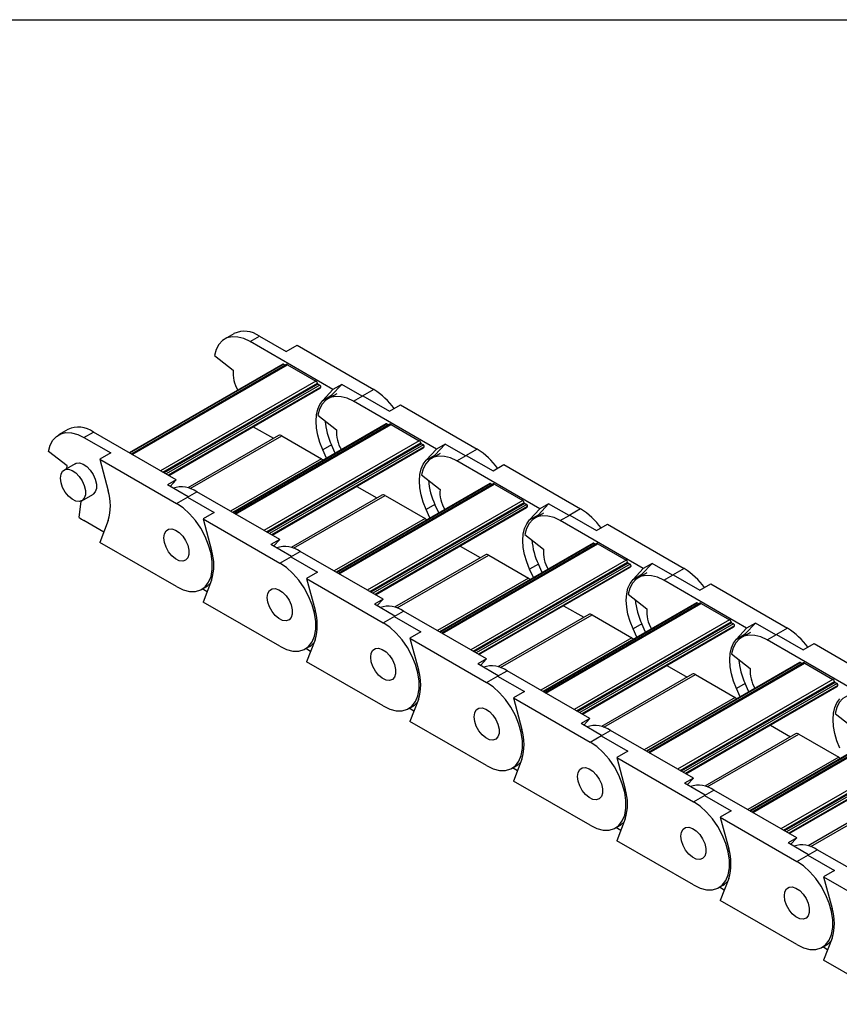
# Model space of a CAD drawing. Header units: millimetres. Extents: x 19 to 819, y 19 to 629.
# Tile 4 of 9: x 593 to 648, y 562 to 629. Entities that reach past the tile are written whole.
import ezdxf

# ---------------------------------------------------------------- set-up
doc = ezdxf.new("R2010")
doc.units = ezdxf.units.MM
doc.header["$LTSCALE"] = 3
doc.layers.add('TEXT', color=140, linetype='Continuous', lineweight=25)

msp = doc.modelspace()

# ---------------------------------------------------------------- linework, layer by layer
for p, q in [((607.309, 607.384), (606.673, 607.017)), ((608.398, 606.846), (609.034, 607.214)), ((609.034, 607.214), (610.844, 606.169)), ((614.012, 603.605), (608.398, 606.846)), ((610.844, 606.169), (611.586, 606.597)), ((611.586, 606.597), (616.777, 603.601)), ((605.995, 605.905), (607.259, 604.918)), ((610.623, 605.32), (600.225, 599.318)), ((600.252, 599.303), (610.668, 605.315)), ((610.868, 605.286), (600.378, 599.23)), ((600.422, 599.205), (610.943, 605.279)), ((610.668, 605.315), (610.793, 605.243)), ((610.943, 605.279), (612.853, 604.177)), ((612.853, 604.177), (602.331, 598.102)), ((602.504, 598.002), (612.953, 604.034)), ((612.995, 603.972), (602.579, 597.959)), ((613.128, 603.895), (602.713, 597.882)), ((613.187, 603.758), (602.86, 597.797)), ((602.892, 597.779), (613.12, 603.684)), ((612.995, 603.972), (613.128, 603.895)), ((613.322, 602.866), (614.012, 603.605)), ((613.916, 603.209), (614.606, 603.948)), ((614.606, 603.948), (614.012, 603.605)), ((615.992, 603.148), (614.606, 603.948)), ((616.777, 603.601), (615.992, 603.148)), ((613.322, 602.866), (613.916, 603.209)), ((614.267, 603.319), (613.673, 602.976)), ((613.916, 603.209), (613.78, 603.037)), ((615.398, 602.805), (616.035, 603.172)), ((616.035, 603.172), (617.844, 602.128)), ((621.012, 599.564), (615.398, 602.805)), ((617.844, 602.128), (618.587, 602.556)), ((618.587, 602.556), (623.777, 599.56)), ((612.996, 601.864), (614.26, 600.877)), ((596.066, 600.894), (595.43, 600.527)), ((617.623, 601.279), (607.226, 595.277)), ((607.252, 595.261), (617.668, 601.274)), ((617.869, 601.245), (607.378, 595.189)), ((607.422, 595.163), (617.944, 601.237)), ((608.618, 601.085), (609.984, 600.296)), ((617.668, 601.274), (617.794, 601.202)), ((617.944, 601.237), (619.853, 600.135)), ((597.155, 600.356), (597.791, 600.723)), ((597.155, 600.356), (598.965, 599.311)), ((603.405, 597.482), (597.791, 600.723)), ((610.326, 600.494), (604.179, 596.945)), ((604.349, 596.891), (610.551, 600.471)), ((610.551, 600.471), (613.245, 598.916)), ((619.853, 600.135), (609.331, 594.061)), ((609.505, 593.961), (619.954, 599.993)), ((619.995, 599.931), (609.579, 593.918)), ((620.129, 599.854), (609.713, 593.841)), ((620.187, 599.717), (609.861, 593.756)), ((609.892, 593.738), (620.12, 599.642)), ((613.916, 599.851), (613.322, 599.508)), ((614.17, 599.285), (613.916, 599.851)), ((619.995, 599.931), (620.129, 599.854)), ((620.322, 598.825), (621.012, 599.564)), ((620.916, 599.167), (621.606, 599.907)), ((621.606, 599.907), (621.012, 599.564)), ((622.992, 599.107), (621.606, 599.907)), ((623.777, 599.56), (622.992, 599.107)), ((596.016, 598.428), (594.752, 599.415)), ((598.965, 599.311), (598.222, 598.882)), ((598.222, 598.882), (603.413, 595.886)), ((598.222, 598.882), (598.794, 596.736)), ((613.245, 598.916), (607.083, 595.359)), ((613.576, 598.942), (613.322, 599.508)), ((620.322, 598.825), (620.916, 599.167)), ((621.268, 599.277), (620.674, 598.935)), ((620.916, 599.167), (620.78, 598.996)), ((622.399, 598.764), (623.035, 599.131)), ((623.035, 599.131), (624.845, 598.086)), ((596.555, 598.578), (595.812, 598.149)), ((596, 598.257), (596.016, 598.428)), ((628.012, 595.523), (622.399, 598.764)), ((624.845, 598.086), (625.587, 598.515)), ((625.587, 598.515), (630.778, 595.519)), ((619.996, 597.823), (621.26, 596.836)), ((603.405, 597.482), (602.811, 597.139)), ((604.198, 596.339), (602.811, 597.139)), ((602.989, 597.037), (603.405, 597.482)), ((624.623, 597.238), (614.226, 591.235)), ((614.253, 591.22), (624.668, 597.233)), ((624.869, 597.204), (614.378, 591.148)), ((614.422, 591.122), (624.944, 597.196)), ((615.619, 597.044), (616.985, 596.255)), ((624.668, 597.233), (624.794, 597.16)), ((624.944, 597.196), (626.853, 596.094)), ((597.012, 596.071), (597.755, 596.499)), ((603.413, 595.886), (604.198, 596.339)), ((604.155, 596.315), (604.792, 596.682)), ((604.155, 596.315), (605.965, 595.27)), ((610.405, 593.441), (604.792, 596.682)), ((617.326, 596.452), (611.18, 592.904)), ((611.349, 592.85), (617.551, 596.43)), ((617.551, 596.43), (620.245, 594.875)), ((596.824, 594.938), (596.965, 596.048)), ((626.853, 596.094), (616.332, 590.02)), ((616.505, 589.92), (626.954, 595.952)), ((626.995, 595.89), (616.58, 589.877)), ((627.129, 595.812), (616.714, 589.8)), ((627.188, 595.676), (616.861, 589.714)), ((616.892, 589.696), (627.121, 595.601)), ((620.916, 595.809), (620.322, 595.466)), ((621.17, 595.244), (620.916, 595.809)), ((626.995, 595.89), (627.129, 595.812)), ((627.322, 594.783), (628.012, 595.523)), ((627.916, 595.126), (628.606, 595.866)), ((628.606, 595.866), (628.012, 595.523)), ((629.993, 595.065), (628.606, 595.866)), ((630.778, 595.519), (629.993, 595.065)), ((605.965, 595.27), (605.222, 594.841)), ((620.245, 594.875), (614.084, 591.318)), ((620.576, 594.901), (620.322, 595.466)), ((627.322, 594.783), (627.916, 595.126)), ((628.268, 595.236), (627.674, 594.893)), ((627.916, 595.126), (627.781, 594.955)), ((629.399, 594.723), (630.035, 595.09)), ((630.035, 595.09), (631.845, 594.045)), ((598.492, 593.95), (597.155, 594.722)), ((598.794, 594.734), (598.222, 593.248)), ((605.222, 594.841), (610.413, 591.845)), ((605.222, 594.841), (605.795, 592.695)), ((635.013, 591.482), (629.399, 594.723)), ((631.845, 594.045), (632.587, 594.474)), ((632.587, 594.474), (637.778, 591.477)), ((626.996, 593.782), (628.26, 592.795)), ((603.413, 590.252), (598.222, 593.248)), ((610.405, 593.441), (609.811, 593.098)), ((611.198, 592.298), (609.811, 593.098)), ((609.99, 592.995), (610.405, 593.441)), ((631.624, 593.196), (621.227, 587.194)), ((621.253, 587.179), (631.669, 593.192)), ((631.869, 593.162), (621.379, 587.106)), ((621.423, 587.081), (631.944, 593.155)), ((622.619, 593.002), (623.985, 592.214)), ((631.669, 593.192), (631.794, 593.119)), ((631.944, 593.155), (633.854, 592.053)), ((610.413, 591.845), (611.198, 592.298)), ((611.156, 592.273), (611.792, 592.641)), ((611.156, 592.273), (612.965, 591.229)), ((617.406, 589.4), (611.792, 592.641)), ((624.327, 592.411), (618.18, 588.863)), ((618.349, 588.808), (624.552, 592.389)), ((624.552, 592.389), (627.246, 590.834)), ((633.854, 592.053), (623.332, 585.979)), ((623.505, 585.879), (633.954, 591.911)), ((633.996, 591.848), (623.58, 585.836)), ((634.13, 591.771), (623.714, 585.758)), ((634.188, 591.635), (623.861, 585.673)), ((623.893, 585.655), (634.121, 591.56)), ((627.916, 591.768), (627.322, 591.425)), ((628.17, 591.203), (627.916, 591.768)), ((633.996, 591.848), (634.13, 591.771)), ((634.917, 591.085), (635.607, 591.825)), ((635.607, 591.825), (635.013, 591.482)), ((636.993, 591.024), (635.607, 591.825)), ((612.965, 591.229), (612.223, 590.8)), ((627.576, 590.86), (627.322, 591.425)), ((634.323, 590.742), (635.013, 591.482)), ((634.323, 590.742), (634.917, 591.085)), ((635.268, 591.195), (634.674, 590.852)), ((634.917, 591.085), (634.781, 590.914)), ((636.399, 590.681), (637.036, 591.049)), ((637.778, 591.477), (636.993, 591.024)), ((637.036, 591.049), (638.845, 590.004)), ((605.138, 590.081), (605.413, 590.24)), ((605.795, 590.693), (605.222, 589.207)), ((612.223, 590.8), (617.413, 587.804)), ((612.223, 590.8), (612.795, 588.654)), ((627.246, 590.834), (621.084, 587.277)), ((642.013, 587.441), (636.399, 590.681)), ((638.845, 590.004), (639.588, 590.433)), ((639.588, 590.433), (644.778, 587.436)), ((605.493, 589.908), (605.166, 590.097)), ((633.997, 589.74), (635.261, 588.753)), ((610.413, 586.211), (605.222, 589.207)), ((617.406, 589.4), (616.812, 589.057)), ((618.198, 588.257), (616.812, 589.057)), ((616.99, 588.954), (617.406, 589.4)), ((638.624, 589.155), (628.227, 583.153)), ((628.253, 583.138), (638.669, 589.151)), ((638.87, 589.121), (628.379, 583.065)), ((628.423, 583.04), (638.945, 589.114)), ((629.619, 588.961), (630.985, 588.173)), ((638.669, 589.151), (638.795, 589.078)), ((638.945, 589.114), (640.854, 588.012)), ((617.413, 587.804), (618.198, 588.257)), ((618.156, 588.232), (618.792, 588.6)), ((618.156, 588.232), (619.966, 587.187)), ((624.406, 585.359), (618.792, 588.6)), ((631.327, 588.37), (625.18, 584.822)), ((625.35, 584.767), (631.552, 588.348)), ((631.552, 588.348), (634.246, 586.792)), ((640.854, 588.012), (630.332, 581.938)), ((630.506, 581.838), (640.955, 587.87)), ((640.996, 587.807), (630.58, 581.794)), ((641.13, 587.73), (630.714, 581.717)), ((641.188, 587.593), (630.862, 581.632)), ((630.893, 581.614), (641.121, 587.519)), ((634.917, 587.727), (634.323, 587.384)), ((635.171, 587.162), (634.917, 587.727)), ((640.996, 587.807), (641.13, 587.73)), ((641.917, 587.044), (642.607, 587.783)), ((642.607, 587.783), (642.013, 587.441)), ((643.994, 586.983), (642.607, 587.783)), ((619.966, 587.187), (619.223, 586.759)), ((634.577, 586.819), (634.323, 587.384)), ((641.323, 586.701), (642.013, 587.441)), ((641.323, 586.701), (641.917, 587.044)), ((642.269, 587.154), (641.675, 586.811)), ((641.917, 587.044), (641.781, 586.873)), ((643.4, 586.64), (644.036, 587.008)), ((644.778, 587.436), (643.994, 586.983)), ((644.036, 587.008), (645.846, 585.963)), ((612.138, 586.04), (612.414, 586.199)), ((612.795, 586.651), (612.223, 585.166)), ((619.223, 586.759), (624.414, 583.762)), ((619.223, 586.759), (619.796, 584.612)), ((634.246, 586.792), (628.084, 583.235)), ((649.013, 583.399), (643.4, 586.64)), ((645.846, 585.963), (646.588, 586.391)), ((646.588, 586.391), (651.779, 583.395)), ((612.493, 585.867), (612.166, 586.056)), ((640.997, 585.699), (642.261, 584.712)), ((617.413, 582.169), (612.223, 585.166)), ((624.406, 585.359), (623.812, 585.016)), ((625.199, 584.215), (623.812, 585.016)), ((623.99, 584.913), (624.406, 585.359)), ((645.624, 585.114), (635.227, 579.112)), ((635.254, 579.097), (645.669, 585.109)), ((645.87, 585.08), (635.38, 579.024)), ((635.423, 578.999), (645.945, 585.073)), ((636.62, 584.92), (637.986, 584.131)), ((645.669, 585.109), (645.795, 585.037)), ((645.945, 585.073), (647.854, 583.97)), ((624.414, 583.762), (625.199, 584.215)), ((625.156, 584.191), (625.793, 584.558)), ((625.156, 584.191), (626.966, 583.146)), ((631.407, 581.317), (625.793, 584.558)), ((638.327, 584.329), (632.181, 580.78)), ((632.35, 580.726), (638.552, 584.306)), ((638.552, 584.306), (641.246, 582.751)), ((647.854, 583.97), (637.333, 577.896)), ((637.506, 577.796), (647.955, 583.828)), ((647.996, 583.766), (637.581, 577.753)), ((648.13, 583.689), (637.715, 577.676)), ((648.189, 583.552), (637.862, 577.591)), ((641.917, 583.686), (641.323, 583.343)), ((642.171, 583.12), (641.917, 583.686)), ((647.996, 583.766), (648.13, 583.689)), ((626.966, 583.146), (626.224, 582.718)), ((637.893, 577.573), (648.122, 583.477)), ((641.577, 582.777), (641.323, 583.343)), ((619.796, 582.61), (619.223, 581.125)), ((626.224, 582.718), (631.414, 579.721)), ((626.224, 582.718), (626.796, 580.571)), ((641.246, 582.751), (635.085, 579.194)), ((619.138, 581.999), (619.414, 582.158)), ((619.493, 581.826), (619.166, 582.015)), ((647.997, 581.658), (649.261, 580.671)), ((624.414, 578.128), (619.223, 581.125)), ((631.407, 581.317), (630.813, 580.975)), ((632.199, 580.174), (630.813, 580.975)), ((630.991, 580.872), (631.407, 581.317)), ((652.625, 581.073), (642.228, 575.071)), ((642.254, 575.055), (652.67, 581.068)), ((652.871, 581.039), (642.38, 574.983)), ((642.424, 574.957), (652.946, 581.031)), ((643.62, 580.879), (644.986, 580.09)), ((632.157, 580.15), (632.793, 580.517)), ((638.407, 577.276), (632.793, 580.517)), ((645.328, 580.287), (639.181, 576.739)), ((639.35, 576.685), (645.553, 580.265)), ((645.553, 580.265), (648.247, 578.71)), ((631.414, 579.721), (632.199, 580.174)), ((632.157, 580.15), (633.966, 579.105)), ((654.855, 579.929), (644.333, 573.855)), ((644.506, 573.755), (654.955, 579.787)), ((654.997, 579.725), (644.581, 573.712)), ((655.131, 579.648), (644.715, 573.635)), ((655.189, 579.511), (644.862, 573.55)), ((633.966, 579.105), (633.224, 578.676)), ((644.894, 573.532), (655.122, 579.436)), ((626.796, 578.569), (626.224, 577.083)), ((633.224, 578.676), (638.414, 575.68)), ((633.224, 578.676), (633.796, 576.53)), ((648.247, 578.71), (642.085, 575.153)), ((626.139, 577.957), (626.414, 578.117)), ((626.494, 577.785), (626.167, 577.974)), ((631.414, 574.087), (626.224, 577.083)), ((638.407, 577.276), (637.813, 576.933)), ((639.199, 576.133), (637.813, 576.933)), ((637.991, 576.831), (638.407, 577.276)), ((639.157, 576.108), (639.793, 576.476)), ((645.407, 573.235), (639.793, 576.476)), ((652.328, 576.246), (646.182, 572.698)), ((646.351, 572.643), (652.553, 576.224)), ((638.414, 575.68), (639.199, 576.133)), ((639.157, 576.108), (640.967, 575.064)), ((640.967, 575.064), (640.224, 574.635)), ((633.796, 574.528), (633.224, 573.042)), ((640.224, 574.635), (645.415, 571.639)), ((640.224, 574.635), (640.797, 572.489)), ((633.139, 573.916), (633.415, 574.075)), ((633.494, 573.743), (633.167, 573.932)), ((638.414, 570.046), (633.224, 573.042)), ((645.407, 573.235), (644.813, 572.892)), ((646.2, 572.092), (644.813, 572.892)), ((644.991, 572.789), (645.407, 573.235)), ((646.157, 572.067), (646.794, 572.435)), ((652.408, 569.194), (646.794, 572.435)), ((645.415, 571.639), (646.2, 572.092)), ((646.157, 572.067), (647.967, 571.023)), ((647.967, 571.023), (647.225, 570.594)), ((640.797, 570.486), (640.224, 569.001)), ((647.225, 570.594), (652.415, 567.597)), ((647.225, 570.594), (647.797, 568.448)), ((640.139, 569.875), (640.415, 570.034)), ((640.494, 569.702), (640.167, 569.891)), ((645.415, 566.005), (640.224, 569.001)), ((647.797, 566.445), (647.225, 564.96)), ((647.14, 565.834), (647.415, 565.993)), ((647.495, 565.661), (647.168, 565.85)), ((652.415, 561.963), (647.225, 564.96))]:
    msp.add_line(p, q)
at = {"flags": 128}
for points in [[(608.398, 606.846), (607.974, 607.048), (607.563, 607.158), (607.178, 607.173), (606.83, 607.092), (606.529, 606.919), (606.285, 606.657), (606.105, 606.316), (605.995, 605.905)], [(613.322, 599.508), (613.125, 600.006), (612.981, 600.503), (612.893, 600.989), (612.863, 601.451), (612.893, 601.88), (612.981, 602.264), (613.125, 602.595), (613.322, 602.866)], [(615.398, 602.805), (614.975, 603.007), (614.564, 603.117), (614.178, 603.132), (613.83, 603.051), (613.529, 602.878), (613.285, 602.616), (613.106, 602.275), (612.996, 601.864)], [(594.752, 599.415), (594.862, 599.826), (595.042, 600.167), (595.286, 600.428), (595.587, 600.602), (595.935, 600.683), (596.32, 600.668), (596.731, 600.558), (597.155, 600.356)], [(613.245, 598.916), (613.307, 598.873), (613.364, 598.82)], [(622.399, 598.764), (621.975, 598.966), (621.564, 599.076), (621.179, 599.091), (620.83, 599.01), (620.53, 598.836), (620.286, 598.575), (620.106, 598.234), (619.996, 597.823)], [(595.564, 597.6), (595.602, 597.867), (595.711, 598.067), (595.883, 598.182), (596.102, 598.201), (596.349, 598.124), (596.601, 597.956), (596.837, 597.714), (597.034, 597.417), (597.177, 597.094), (597.251, 596.772), (597.251, 596.48), (597.177, 596.244), (597.034, 596.085), (596.837, 596.017), (596.601, 596.046), (596.349, 596.17), (596.102, 596.377), (595.883, 596.649), (595.711, 596.963), (595.602, 597.289), (595.564, 597.6)], [(596.555, 598.578), (596.626, 598.61), (596.845, 598.63), (597.091, 598.552), (597.344, 598.385), (597.579, 598.142), (597.777, 597.846), (597.919, 597.523), (597.994, 597.2), (597.994, 596.908), (597.919, 596.672), (597.777, 596.513), (597.755, 596.499)], [(620.322, 595.466), (620.125, 595.965), (619.981, 596.462), (619.893, 596.948), (619.864, 597.41), (619.893, 597.838), (619.981, 598.223), (620.125, 598.554), (620.322, 598.825)], [(603.413, 590.252), (603.861, 590.041), (604.294, 589.933), (604.697, 589.932), (605.056, 590.038), (605.359, 590.247), (605.596, 590.553), (605.759, 590.943), (605.842, 591.407), (605.842, 591.927), (605.759, 592.485), (605.596, 593.064), (605.359, 593.643), (605.056, 594.202), (604.697, 594.723), (604.294, 595.187), (603.861, 595.579), (603.413, 595.886)], [(620.245, 594.875), (620.307, 594.832), (620.365, 594.779)], [(629.399, 594.723), (628.975, 594.924), (628.565, 595.034), (628.179, 595.049), (627.831, 594.969), (627.53, 594.795), (627.286, 594.534), (627.106, 594.192), (626.996, 593.782)], [(627.322, 591.425), (627.125, 591.923), (626.981, 592.421), (626.893, 592.907), (626.864, 593.369), (626.893, 593.797), (626.981, 594.181), (627.125, 594.513), (627.322, 594.783)], [(602.564, 593.559), (602.602, 593.826), (602.712, 594.026), (602.884, 594.14), (603.103, 594.16), (603.349, 594.083), (603.602, 593.915), (603.837, 593.673), (604.035, 593.376), (604.177, 593.053), (604.252, 592.731), (604.252, 592.438), (604.177, 592.202), (604.035, 592.043), (603.837, 591.975), (603.602, 592.005), (603.349, 592.128), (603.103, 592.336), (602.884, 592.608), (602.712, 592.922), (602.602, 593.248), (602.564, 593.559)], [(602.564, 593.559), (602.602, 593.826), (602.712, 594.026), (602.884, 594.14), (603.103, 594.16), (603.349, 594.083), (603.602, 593.915), (603.837, 593.673), (604.035, 593.376), (604.177, 593.053), (604.252, 592.731), (604.252, 592.438), (604.177, 592.202), (604.035, 592.043), (603.837, 591.975), (603.602, 592.005), (603.349, 592.128), (603.103, 592.336), (602.884, 592.608), (602.712, 592.922), (602.602, 593.248), (602.564, 593.559)], [(610.413, 586.211), (610.861, 586), (611.294, 585.892), (611.697, 585.891), (612.057, 585.997), (612.36, 586.206), (612.597, 586.511), (612.759, 586.902), (612.842, 587.365), (612.842, 587.885), (612.759, 588.444), (612.597, 589.023), (612.36, 589.601), (612.057, 590.161), (611.697, 590.681), (611.294, 591.146), (610.861, 591.538), (610.413, 591.845)], [(636.399, 590.681), (635.976, 590.883), (635.565, 590.993), (635.179, 591.008), (634.831, 590.928), (634.53, 590.754), (634.287, 590.492), (634.107, 590.151), (633.997, 589.74)], [(605.413, 590.24), (605.523, 590.312), (605.718, 590.493)], [(627.246, 590.834), (627.308, 590.791), (627.365, 590.738)], [(634.323, 587.384), (634.126, 587.882), (633.982, 588.38), (633.894, 588.865), (633.864, 589.328), (633.894, 589.756), (633.982, 590.14), (634.126, 590.471), (634.323, 590.742)], [(609.565, 589.518), (609.602, 589.785), (609.712, 589.984), (609.884, 590.099), (610.103, 590.119), (610.35, 590.041), (610.602, 589.874), (610.837, 589.631), (611.035, 589.335), (611.178, 589.011), (611.252, 588.689), (611.252, 588.397), (611.178, 588.161), (611.035, 588.002), (610.837, 587.934), (610.602, 587.963), (610.35, 588.087), (610.103, 588.295), (609.884, 588.567), (609.712, 588.88), (609.602, 589.207), (609.565, 589.518)], [(609.565, 589.518), (609.602, 589.785), (609.712, 589.984), (609.884, 590.099), (610.103, 590.119), (610.35, 590.041), (610.602, 589.874), (610.837, 589.631), (611.035, 589.335), (611.178, 589.011), (611.252, 588.689), (611.252, 588.397), (611.178, 588.161), (611.035, 588.002), (610.837, 587.934), (610.602, 587.963), (610.35, 588.087), (610.103, 588.295), (609.884, 588.567), (609.712, 588.88), (609.602, 589.207), (609.565, 589.518)], [(617.413, 582.169), (617.862, 581.959), (618.295, 581.851), (618.698, 581.85), (619.057, 581.956), (619.36, 582.165), (619.597, 582.47), (619.76, 582.861), (619.843, 583.324), (619.843, 583.844), (619.76, 584.403), (619.597, 584.981), (619.36, 585.56), (619.057, 586.12), (618.698, 586.64), (618.295, 587.105), (617.862, 587.497), (617.413, 587.804)], [(643.4, 586.64), (642.976, 586.842), (642.565, 586.952), (642.18, 586.967), (641.831, 586.886), (641.531, 586.713), (641.287, 586.451), (641.107, 586.11), (640.997, 585.699)], [(612.414, 586.199), (612.524, 586.271), (612.718, 586.452)], [(634.246, 586.792), (634.308, 586.749), (634.365, 586.697)], [(641.323, 583.343), (641.126, 583.841), (640.982, 584.338), (640.894, 584.824), (640.865, 585.286), (640.894, 585.715), (640.982, 586.099), (641.126, 586.43), (641.323, 586.701)], [(616.565, 585.476), (616.603, 585.743), (616.712, 585.943), (616.884, 586.058), (617.103, 586.078), (617.35, 586), (617.602, 585.833), (617.838, 585.59), (618.035, 585.294), (618.178, 584.97), (618.252, 584.648), (618.252, 584.356), (618.178, 584.12), (618.035, 583.961), (617.838, 583.893), (617.602, 583.922), (617.35, 584.046), (617.103, 584.253), (616.884, 584.526), (616.712, 584.839), (616.603, 585.166), (616.565, 585.476)], [(616.565, 585.476), (616.603, 585.743), (616.712, 585.943), (616.884, 586.058), (617.103, 586.078), (617.35, 586), (617.602, 585.833), (617.838, 585.59), (618.035, 585.294), (618.178, 584.97), (618.252, 584.648), (618.252, 584.356), (618.178, 584.12), (618.035, 583.961), (617.838, 583.893), (617.602, 583.922), (617.35, 584.046), (617.103, 584.253), (616.884, 584.526), (616.712, 584.839), (616.603, 585.166), (616.565, 585.476)], [(624.414, 578.128), (624.862, 577.917), (625.295, 577.81), (625.698, 577.809), (626.057, 577.915), (626.361, 578.124), (626.598, 578.429), (626.76, 578.82), (626.843, 579.283), (626.843, 579.803), (626.76, 580.362), (626.598, 580.94), (626.361, 581.519), (626.057, 582.078), (625.698, 582.599), (625.295, 583.063), (624.862, 583.456), (624.414, 583.762)], [(650.4, 582.599), (649.976, 582.801), (649.566, 582.911), (649.18, 582.926), (648.832, 582.845), (648.531, 582.671), (648.287, 582.41), (648.108, 582.069), (647.997, 581.658)], [(619.414, 582.158), (619.524, 582.23), (619.719, 582.411)], [(641.246, 582.751), (641.309, 582.708), (641.366, 582.655)], [(648.323, 579.302), (648.126, 579.8), (647.982, 580.297), (647.894, 580.783), (647.865, 581.245), (647.894, 581.674), (647.982, 582.058), (648.126, 582.389), (648.323, 582.66)], [(623.565, 581.435), (623.603, 581.702), (623.713, 581.902), (623.885, 582.017), (624.104, 582.036), (624.35, 581.959), (624.603, 581.792), (624.838, 581.549), (625.036, 581.253), (625.178, 580.929), (625.253, 580.607), (625.253, 580.315), (625.178, 580.079), (625.036, 579.92), (624.838, 579.852), (624.603, 579.881), (624.35, 580.005), (624.104, 580.212), (623.885, 580.485), (623.713, 580.798), (623.603, 581.124), (623.565, 581.435)], [(623.565, 581.435), (623.603, 581.702), (623.713, 581.902), (623.885, 582.017), (624.104, 582.036), (624.35, 581.959), (624.603, 581.792), (624.838, 581.549), (625.036, 581.253), (625.178, 580.929), (625.253, 580.607), (625.253, 580.315), (625.178, 580.079), (625.036, 579.92), (624.838, 579.852), (624.603, 579.881), (624.35, 580.005), (624.104, 580.212), (623.885, 580.485), (623.713, 580.798), (623.603, 581.124), (623.565, 581.435)], [(631.414, 574.087), (631.862, 573.876), (632.295, 573.768), (632.698, 573.768), (633.058, 573.873), (633.361, 574.083), (633.598, 574.388), (633.761, 574.779), (633.843, 575.242), (633.843, 575.762), (633.761, 576.32), (633.598, 576.899), (633.361, 577.478), (633.058, 578.037), (632.698, 578.558), (632.295, 579.022), (631.862, 579.414), (631.414, 579.721)], [(626.414, 578.117), (626.524, 578.189), (626.719, 578.37)], [(648.247, 578.71), (648.309, 578.667), (648.366, 578.614)], [(630.566, 577.394), (630.603, 577.661), (630.713, 577.861), (630.885, 577.976), (631.104, 577.995), (631.351, 577.918), (631.603, 577.75), (631.838, 577.508), (632.036, 577.211), (632.179, 576.888), (632.253, 576.566), (632.253, 576.274), (632.179, 576.038), (632.036, 575.878), (631.838, 575.811), (631.603, 575.84), (631.351, 575.964), (631.104, 576.171), (630.885, 576.443), (630.713, 576.757), (630.603, 577.083), (630.566, 577.394)], [(630.566, 577.394), (630.603, 577.661), (630.713, 577.861), (630.885, 577.976), (631.104, 577.995), (631.351, 577.918), (631.603, 577.75), (631.838, 577.508), (632.036, 577.211), (632.179, 576.888), (632.253, 576.566), (632.253, 576.274), (632.179, 576.038), (632.036, 575.878), (631.838, 575.811), (631.603, 575.84), (631.351, 575.964), (631.104, 576.171), (630.885, 576.443), (630.713, 576.757), (630.603, 577.083), (630.566, 577.394)], [(638.414, 570.046), (638.863, 569.835), (639.296, 569.727), (639.699, 569.726), (640.058, 569.832), (640.361, 570.041), (640.598, 570.346), (640.761, 570.737), (640.844, 571.201), (640.844, 571.72), (640.761, 572.279), (640.598, 572.858), (640.361, 573.437), (640.058, 573.996), (639.699, 574.517), (639.296, 574.981), (638.863, 575.373), (638.414, 575.68)], [(633.415, 574.075), (633.525, 574.147), (633.72, 574.329)], [(637.566, 573.353), (637.604, 573.62), (637.713, 573.819), (637.885, 573.934), (638.104, 573.954), (638.351, 573.877), (638.603, 573.709), (638.839, 573.466), (639.036, 573.17), (639.179, 572.847), (639.254, 572.524), (639.254, 572.232), (639.179, 571.996), (639.036, 571.837), (638.839, 571.769), (638.603, 571.799), (638.351, 571.922), (638.104, 572.13), (637.885, 572.402), (637.713, 572.716), (637.604, 573.042), (637.566, 573.353)], [(637.566, 573.353), (637.604, 573.62), (637.713, 573.819), (637.885, 573.934), (638.104, 573.954), (638.351, 573.877), (638.603, 573.709), (638.839, 573.466), (639.036, 573.17), (639.179, 572.847), (639.254, 572.524), (639.254, 572.232), (639.179, 571.996), (639.036, 571.837), (638.839, 571.769), (638.603, 571.799), (638.351, 571.922), (638.104, 572.13), (637.885, 572.402), (637.713, 572.716), (637.604, 573.042), (637.566, 573.353)], [(645.415, 566.005), (645.863, 565.794), (646.296, 565.686), (646.699, 565.685), (647.058, 565.791), (647.362, 566), (647.599, 566.305), (647.761, 566.696), (647.844, 567.159), (647.844, 567.679), (647.761, 568.238), (647.599, 568.817), (647.362, 569.395), (647.058, 569.955), (646.699, 570.475), (646.296, 570.94), (645.863, 571.332), (645.415, 571.639)], [(640.415, 570.034), (640.525, 570.106), (640.72, 570.287)], [(644.566, 569.311), (644.604, 569.578), (644.714, 569.778), (644.886, 569.893), (645.105, 569.913), (645.351, 569.835), (645.604, 569.668), (645.839, 569.425), (646.037, 569.129), (646.179, 568.805), (646.254, 568.483), (646.254, 568.191), (646.179, 567.955), (646.037, 567.796), (645.839, 567.728), (645.604, 567.757), (645.351, 567.881), (645.105, 568.088), (644.886, 568.361), (644.714, 568.674), (644.604, 569.001), (644.566, 569.311)], [(644.566, 569.311), (644.604, 569.578), (644.714, 569.778), (644.886, 569.893), (645.105, 569.913), (645.351, 569.835), (645.604, 569.668), (645.839, 569.425), (646.037, 569.129), (646.179, 568.805), (646.254, 568.483), (646.254, 568.191), (646.179, 567.955), (646.037, 567.796), (645.839, 567.728), (645.604, 567.757), (645.351, 567.881), (645.105, 568.088), (644.886, 568.361), (644.714, 568.674), (644.604, 569.001), (644.566, 569.311)], [(647.415, 565.993), (647.525, 566.065), (647.72, 566.246)]]:
    msp.add_lwpolyline(points, dxfattribs=at)
for centre, radius, start, end in [((608.029, 605.857), 1.689, 53.47043, 115.21911), ((609.439, 604.714), 2.189, 174.64923, 211.7582), ((610.641, 605.281), 0.0435, 52.99098, 115.69856), ((610.9, 605.219), 0.0737, 53.57906, 115.11048), ((612.725, 603.979), 0.235, 13.5615, 57.08689), ((613.046, 604.051), 0.094, 190.06348, 237.07143), ((613.035, 603.827), 0.167, 300.7196, 335.6865), ((613.066, 603.788), 0.124, 346.40708, 59.8967), ((614.291, 599.559), 4.745, 35.40882, 58.39982), ((596.786, 599.366), 1.689, 53.47043, 115.21911), ((618.472, 601.969), 5.025, 185.42247, 204.9296), ((616.439, 600.673), 2.189, 174.64923, 211.7582), ((617.642, 601.24), 0.0435, 52.99098, 115.69856), ((617.9, 601.178), 0.0737, 53.57906, 115.11048), ((610.419, 600.287), 0.226, 54.38242, 114.30712), ((619.725, 599.938), 0.235, 13.5615, 57.08689), ((620.046, 600.01), 0.094, 190.06348, 237.07143), ((620.035, 599.786), 0.167, 300.7196, 335.6865), ((620.067, 599.746), 0.124, 346.40708, 59.8967), ((621.291, 595.518), 4.745, 35.40882, 58.39982), ((603.768, 595.27), 1.744, 54.07185, 109.15823), ((625.473, 597.927), 5.025, 185.42247, 204.9296), ((624.642, 597.198), 0.0435, 52.99098, 115.69856), ((624.9, 597.137), 0.0737, 53.57906, 115.11048), ((595.618, 595.735), 3.331, 342.50572, 17.49428), ((617.419, 596.246), 0.226, 54.38242, 114.30712), ((623.439, 596.632), 2.189, 174.64923, 211.7582), ((626.726, 595.897), 0.235, 13.5615, 57.08689), ((627.046, 595.968), 0.094, 190.06348, 237.07143), ((627.035, 595.745), 0.167, 300.7196, 335.6865), ((627.067, 595.705), 0.124, 346.40708, 59.8967), ((628.291, 591.477), 4.745, 35.40882, 58.39982), ((598.953, 597.824), 3.586, 233.58038, 239.89949), ((610.769, 591.229), 1.744, 54.07185, 109.15823), ((632.473, 593.886), 5.025, 185.42247, 204.9296), ((631.642, 593.157), 0.0435, 52.99098, 115.69856), ((631.901, 593.096), 0.0737, 53.57906, 115.11048), ((602.618, 591.694), 3.331, 342.50572, 17.49428), ((624.42, 592.205), 0.226, 54.38242, 114.30712), ((630.44, 592.59), 2.189, 174.64923, 211.7582), ((633.726, 591.856), 0.235, 13.5615, 57.08689), ((634.047, 591.927), 0.094, 190.06348, 237.07143), ((634.036, 591.703), 0.167, 300.7196, 335.6865), ((634.067, 591.664), 0.124, 346.40708, 59.8967), ((635.292, 587.436), 4.745, 35.40882, 58.39982), ((617.769, 587.188), 1.744, 54.07185, 109.15823), ((639.473, 589.845), 5.025, 185.42247, 204.9296), ((638.643, 589.116), 0.0435, 52.99098, 115.69856), ((638.901, 589.055), 0.0737, 53.57906, 115.11048), ((609.619, 587.653), 3.331, 342.50572, 17.49428), ((631.42, 588.164), 0.226, 54.38242, 114.30712), ((637.44, 588.549), 2.189, 174.64923, 211.7582), ((640.726, 587.815), 0.235, 13.5615, 57.08689), ((641.047, 587.886), 0.094, 190.06348, 237.07143), ((641.036, 587.662), 0.167, 300.7196, 335.6865), ((641.068, 587.623), 0.124, 346.40708, 59.8967), ((642.292, 583.395), 4.745, 35.40882, 58.39982), ((624.77, 583.146), 1.744, 54.07185, 109.15823), ((646.474, 585.804), 5.025, 185.42247, 204.9296), ((645.643, 585.075), 0.0435, 52.99098, 115.69856), ((645.901, 585.013), 0.0737, 53.57906, 115.11048), ((616.619, 583.611), 3.331, 342.50572, 17.49428), ((638.421, 584.122), 0.226, 54.38242, 114.30712), ((644.44, 584.508), 2.189, 174.64923, 211.7582), ((647.727, 583.773), 0.235, 13.5615, 57.08689), ((648.048, 583.845), 0.094, 190.06348, 237.07143), ((648.037, 583.621), 0.167, 300.7196, 335.6865), ((648.068, 583.581), 0.124, 346.40708, 59.8967), ((631.77, 579.105), 1.744, 54.07185, 109.15823), ((623.619, 579.57), 3.331, 342.50572, 17.49428), ((645.421, 580.081), 0.226, 54.38242, 114.30712), ((630.62, 575.529), 3.331, 342.50572, 17.49428), ((638.77, 575.064), 1.744, 54.07185, 109.15823), ((637.62, 571.488), 3.331, 342.50572, 17.49428), ((645.771, 571.023), 1.744, 54.07185, 109.15823), ((644.62, 567.446), 3.331, 342.50572, 17.49428)]:
    msp.add_arc(centre, radius, start, end)
at = {"layer": 'TEXT'}
msp.add_line((19.05, 628.65), (819.15, 628.65), dxfattribs=at)

doc.saveas('drawing.dxf')
